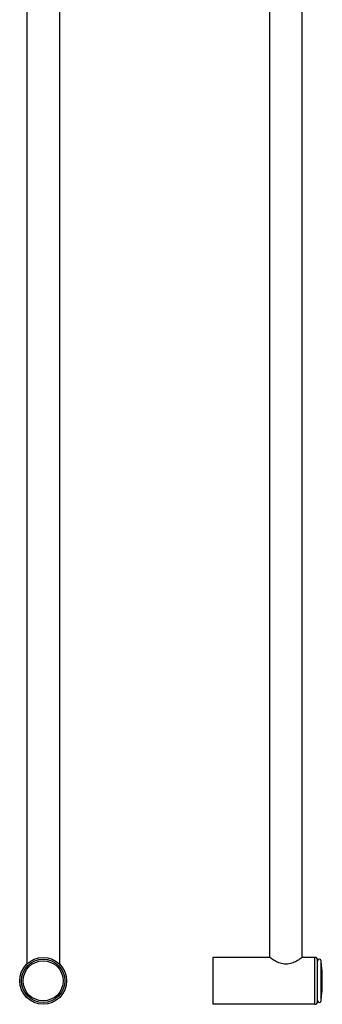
# Model space of a CAD drawing. Header units: millimetres. Extents: x 29 to 367, y -427 to 1882.
# Tile 5 of 8: x 115 to 283, y 756 to 1302. Entities that reach past the tile are written whole.
import ezdxf

# ---------------------------------------------------------------- set-up
doc = ezdxf.new("R2010")
doc.units = ezdxf.units.MM
doc.header["$LTSCALE"] = 46.255
doc.layers.get('0').update_dxf_attribs({"linetype": 'CONTINUOUS'})
doc.layers.add('ACHSEN', color=7, linetype='CONTINUOUS')

msp = doc.modelspace()

# ---------------------------------------------------------------- linework, layer by layer
at = {"color": 7, "linetype": 'CONTINUOUS'}
for p, q in [((119.48, 1313.07), (119.48, 778.1)), ((137.48, 1313.07), (137.48, 778.11)), ((280.51, 757.23), (280.51, 780.23)), ((279.01, 755.73), (222.51, 755.73))]:
    msp.add_line(p, q, dxfattribs=at)
at = {"color": 9, "linetype": 'CONTINUOUS'}
msp.add_line((279.01, 755.73), (279.01, 781.73), dxfattribs=at)
at = {"color": 7, "linetype": 'CONTINUOUS'}
msp.add_circle((128.48, 768.73), 13, dxfattribs=at)
for centre, start, end in [((279.01, 780.23), 0, 90), ((279.01, 757.23), 270, 360)]:
    msp.add_arc(centre, 1.5, start, end, dxfattribs=at)
at = {"layer": 'ACHSEN', "color": 7, "linetype": 'CONTINUOUS'}
for p, q in [((254.01, 781.73), (254.01, 1318.73)), ((272.01, 781.73), (272.01, 1318.73)), ((253.86, 781.73), (222.51, 781.73)), ((222.51, 781.73), (222.51, 755.73)), ((254.01, 781.62), (253.86, 781.73)), ((272.16, 781.73), (272.01, 781.62)), ((279.01, 781.73), (272.16, 781.73))]:
    msp.add_line(p, q, dxfattribs=at)
at = {"layer": 'ACHSEN', "color": 9, "linetype": 'CONTINUOUS'}
msp.add_line((282.51, 757.62), (282.51, 779.84), dxfattribs=at)
at = {"layer": 'ACHSEN', "color": 7, "linetype": 'CONTINUOUS'}
msp.add_circle((128.48, 768.73), 12, dxfattribs=at)
at = {"layer": 'ACHSEN', "color": 9, "linetype": 'CONTINUOUS'}
msp.add_circle((128.48, 768.73), 11.11, dxfattribs=at)
at = {"layer": 'ACHSEN', "color": 7, "linetype": 'CONTINUOUS'}
for centre, radius, start, end in [((281.51, 779.73), 1, 6.3794, 180), ((183.12, 768.73), 100, 353.6206, 6.3794), ((281.51, 757.73), 1, 180, 353.6206)]:
    msp.add_arc(centre, radius, start, end, dxfattribs=at)
for points, knots in [([(263.01, 777.96), (262.46, 777.96), (261.37, 778.06), (259.83, 778.46), (258.42, 779.02), (256.85, 779.8), (255.4, 780.68), (254.38, 781.37), (254.01, 781.62)], [0, 0, 0, 0, 0.16761, 0.330242, 0.484245, 0.626655, 0.862485, 1, 1, 1, 1]), ([(272.01, 781.62), (271.64, 781.37), (270.62, 780.68), (269.17, 779.8), (267.6, 779.02), (266.2, 778.46), (264.65, 778.06), (263.56, 777.96), (263.01, 777.96)], [0, 0, 0, 0, 0.137546, 0.373381, 0.515787, 0.669782, 0.832404, 1, 1, 1, 1])]:
    msp.add_open_spline(points, degree=3, knots=knots, dxfattribs=at)

doc.saveas('drawing.dxf')
